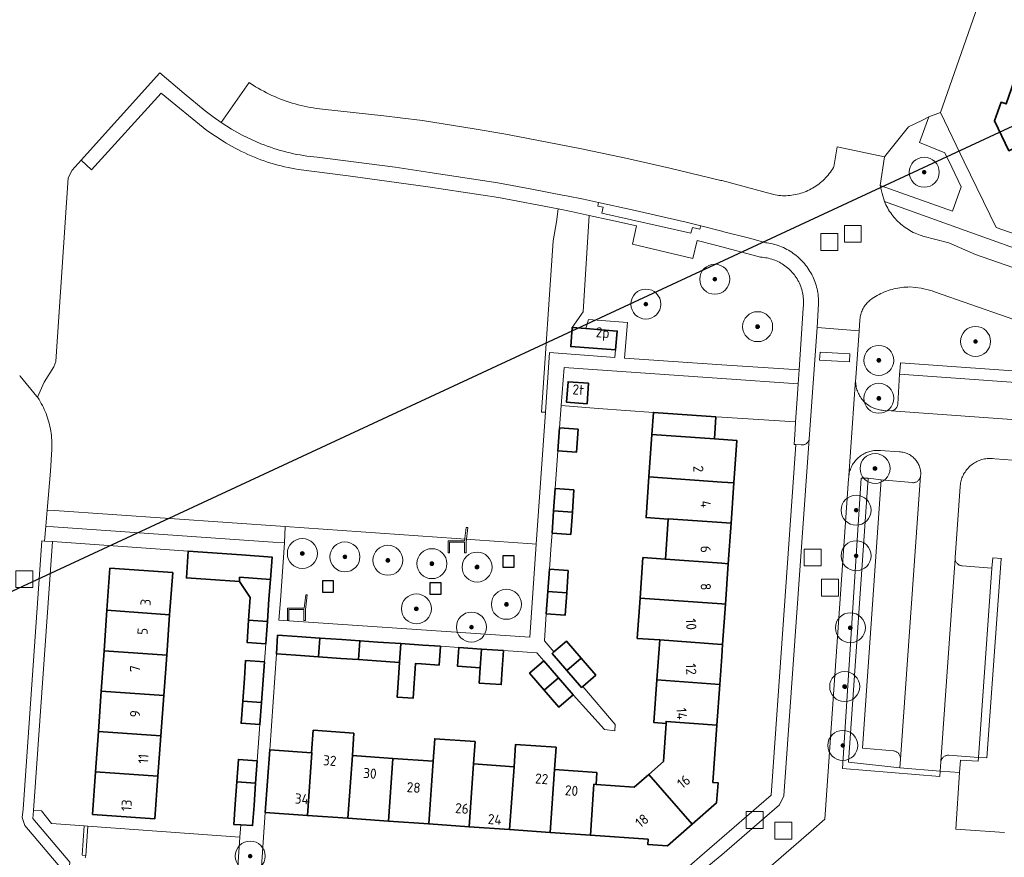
# Model space of a CAD drawing. Extents: x 154222 to 160093, y 456746 to 462495.
# Tile 133 of 254: x 157906 to 158038, y 461344 to 461456. Entities that reach past the tile are written whole.
import ezdxf
from ezdxf.enums import TextEntityAlignment as Align

# ---------------------------------------------------------------- set-up
doc = ezdxf.new("R2010")
doc.units = 0
doc.header["$LTSCALE"] = 0.75
doc.layers.get('0').update_dxf_attribs({"linetype": 'CONTINUOUS'})
doc.layers.get('DEFPOINTS').update_dxf_attribs({"linetype": 'CONTINUOUS'})
for name, color, linetype, lineweight in [('B-XX-GR-BEPLANTING_CULTUUR_BODEMBEDEKKER-GV', 252, 'CONTINUOUS', 18), ('B-XX-GR-BEPLANTING_CULTUUR_BOSPLANTSOEN-GV', 252, 'CONTINUOUS', 18), ('B-XX-GR-BEPLANTING_CULTUUR_HEESTERS-GV', 252, 'CONTINUOUS', 18), ('B-XX-GR-BOOM-S', 252, 'CONTINUOUS', 25), ('B-XX-GR-HAAG-GV', 252, 'CONTINUOUS', 13), ('B-XX-IE-MEUBILAIR_WEGMEUBILAIR-S', 252, 'CONTINUOUS', 25), ('B-XX-OG-BEBOUWING-GV', 6, 'CONTINUOUS', 35), ('B-XX-OG-BEBOUWING-T18', 1, 'CONTINUOUS', 18), ('B-XX-OG-TERREIN_CULTUURSCHEIDING-GV', 252, 'CONTINUOUS', 18), ('B-XX-OG-TERREIN_ERF-GV', 252, 'CONTINUOUS', 18), ('B-XX-RI-GWA_RIOOLPUT-S', 252, 'CONTINUOUS', 25), ('B-XX-VH-VERHARDING_ASFALT-GV', 252, 'CONTINUOUS', 18), ('B-XX-VH-VERHARDING_BETONSTRAATSTEEN-GV', 252, 'CONTINUOUS', 18), ('B-XX-VH-VERHARDING_TEGEL-GV', 252, 'CONTINUOUS', 18)]:
    doc.layers.add(name, color=color, linetype=linetype, lineweight=lineweight)
doc.styles.add('NLCS-ISO-M-T18', font='NLCS-ISO.ttf', dxfattribs={"height": 1.8})

# ---------------------------------------------------------------- blocks, each defined once
blk = doc.blocks.new('SRI-PUT_INSPECTIEPUT_RIOOLPUT-SO')
at = {"color": 0, "linetype": 'ByBlock', "lineweight": 18}
blk.add_lwpolyline([(-1.125, -1.125), (1.125, -1.125), (1.125, 1.125), (-1.125, 1.125)], close=True, dxfattribs=at)
blk = doc.blocks.new('SIE-WEG_ZITBANK-SO')
at = {"color": 0, "linetype": 'ByBlock', "lineweight": 18}
blk.add_lwpolyline([(-0.91, -1.63), (-0.91, -0.2), (1.09, -0.2), (1.09, -1.63), (1.29, -1.63), (1.29, -0.21), (1.54, 1.78), (1.33, 1.78), (1.11, 0), (-1.11, 0), (-1.11, -1.63)], close=True, dxfattribs=at)
blk = doc.blocks.new('SIE-WEG_SPEELTOESTEL-SO')
at = {"flags": 128}
blk.add_lwpolyline([(-0.75, -0.75), (0.75, -0.75), (0.75, 0.75), (-0.75, 0.75)], close=True, dxfattribs=at)
blk = doc.blocks.new('SGR-BOOM_01-SO')
at = {"linetype": 'ByBlock', "lineweight": 18}
h = blk.add_hatch(color=0, dxfattribs=at)
h.dxf.hatch_style = 1
edge = h.paths.add_edge_path()
edge.add_arc((0, 0), 0.25, 0, 360)
at = {"color": 0, "linetype": 'ByBlock', "lineweight": 18}
for radius in [2, 0.25]:
    blk.add_circle((0, 0), radius, dxfattribs=at)

msp = doc.modelspace()

# ---------------------------------------------------------------- linework, layer by layer
at = {"layer": 'B-XX-GR-BEPLANTING_CULTUUR_BODEMBEDEKKER-GV'}
msp.add_lwpolyline([(158043.174, 461408.515), (158023.867, 461409.903), (158023.794, 461409.241), (158023.74, 461408.41), (158047.93, 461406.66)], dxfattribs=at)
for points in [[(158016.925, 461356.654), (158019.552, 461394.539), (158018.623, 461394.535), (158016.099, 461355.785), (158029.08, 461354.75), (158029.14, 461355.45), (158023.78, 461355.89)], [(158021.27, 461394.31), (158019.552, 461394.539), (158016.925, 461356.654), (158023.78, 461355.89), (158023.84, 461357.06), (158023.842, 461357.15), (158023.836, 461357.241), (158023.823, 461357.33), (158023.801, 461357.418), (158023.772, 461357.504), (158023.735, 461357.587), (158023.691, 461357.666), (158023.641, 461357.741), (158023.584, 461357.811), (158023.521, 461357.876), (158023.452, 461357.935), (158023.378, 461357.988), (158023.301, 461358.034), (158023.219, 461358.073), (158023.134, 461358.105), (158023.047, 461358.129), (158022.958, 461358.146), (158022.92, 461358.15), (158018.77, 461358.51)]]:
    msp.add_lwpolyline(points, close=True, dxfattribs=at)
at = {"layer": 'B-XX-GR-BEPLANTING_CULTUUR_BOSPLANTSOEN-GV'}
for points in [[(157979.907, 461430.107), (157978.197, 461430.437), (157977.956, 461428.718), (157977.542, 461426.168), (157975.95, 461403.342), (157976.491, 461403.312), (157977.048, 461411.286), (157985.739, 461410.601), (157985.858, 461411.626), (157979.865, 461412.072), (157980.06, 461414.614), (157981.53, 461416.722), (157982.304, 461429.575)], [(158000, 461407.816), (157978.975, 461409.282), (157978.582, 461404.211), (157983.508, 461403.842), (157990.894, 461403.289), (157999.234, 461402.703), (158000, 461402.655), (158009.823, 461402.033), (158009.855, 461402.031), (158010.062, 461405.123), (158010.194, 461407.105)], [(157979.305, 461404.643), (157979.502, 461407.385), (157982.245, 461407.199), (157982.048, 461404.457)]]:
    msp.add_lwpolyline(points, close=True, dxfattribs=at)
at = {"layer": 'B-XX-GR-BEPLANTING_CULTUUR_HEESTERS-GV'}
for points in [[(158037.303, 461383.804), (158036.15, 461383.89), (158036.04, 461382.54), (158034.24, 461357.25), (158035.387, 461357.215), (158037.301, 461383.779)], [(158030.317, 461357.56), (158030.229, 461357.565), (158030.14, 461357.562), (158030.052, 461357.551), (158029.966, 461357.532), (158029.882, 461357.505), (158029.8, 461357.471), (158029.722, 461357.43), (158029.648, 461357.381), (158029.578, 461357.326), (158029.514, 461357.266), (158029.456, 461357.199), (158029.403, 461357.128), (158029.358, 461357.052), (158029.319, 461356.973), (158029.288, 461356.89), (158029.25, 461356.753), (158029.247, 461356.703), (158029.14, 461355.45), (158031.742, 461355.249), (158031.857, 461356.931), (158034.209, 461356.769), (158034.24, 461357.25)]]:
    msp.add_lwpolyline(points, close=True, dxfattribs=at)
msp.add_lwpolyline([(157915.108, 461343.872), (157915.139, 461343.959), (157915.163, 461344.048), (157915.179, 461344.139), (157915.18, 461344.15), (157914.69, 461344.23), (157914.98, 461348.15), (157910.615, 461348.451), (157909.259, 461350.147), (157908.22, 461350.22), (157908.11, 461349.11), (157913.04, 461343.29)], dxfattribs=at)
at = {"layer": 'B-XX-GR-HAAG-GV'}
msp.add_lwpolyline([(158043.174, 461408.515), (158023.867, 461409.903), (158023.794, 461409.241), (158023.74, 461408.41), (158047.93, 461406.66)], dxfattribs=at)
msp.add_lwpolyline([(158016.925, 461356.654), (158019.552, 461394.539), (158018.623, 461394.535), (158016.099, 461355.785), (158029.08, 461354.75), (158029.14, 461355.45), (158023.78, 461355.89)], close=True, dxfattribs=at)
at = {"layer": 'B-XX-OG-BEBOUWING-GV'}
for points in [[(158046.91, 461449.504), (158040.501, 461451.754), (158037.94, 461444.44), (158037.26, 461444.68), (158036.38, 461442.19), (158038.315, 461438.198), (158046.234, 461442.037), (158045.11, 461444.34), (158046.513, 461448.363)], [(157981.9, 461414.473), (157980.06, 461414.614), (157979.865, 461412.072), (157985.858, 461411.626), (157986.074, 461414.152)], [(157982.245, 461407.199), (157979.502, 461407.385), (157979.305, 461404.643), (157982.048, 461404.457)], [(157999.234, 461402.703), (157990.894, 461403.289), (157990.688, 461400.357), (157999.027, 461399.77)], [(157980.85, 461401.05), (157978.35, 461401.22), (157978.14, 461398.17), (157980.63, 461397.99)], [(157999.027, 461399.77), (157990.688, 461400.357), (157990.295, 461394.694), (158000, 461394.008), (158001.623, 461393.893), (158002.02, 461399.56)], [(158000, 461394.008), (157990.295, 461394.694), (157989.918, 461389.274), (157992.871, 461389.063), (157992.874, 461389.1), (158000, 461388.596), (158001.245, 461388.508), (158001.623, 461393.893)], [(157980.29, 461392.98), (157977.79, 461393.16), (157977.58, 461390.182), (157980.08, 461390.005)], [(157980.08, 461390.005), (157977.58, 461390.182), (157977.37, 461387.2), (157979.87, 461387.02)], [(158000, 461388.596), (157992.874, 461389.1), (157992.871, 461389.063), (157992.495, 461383.714), (158000, 461383.183), (158000.867, 461383.122), (158001.245, 461388.508)], [(157935.94, 461384.3), (157928.86, 461384.79), (157928.61, 461381.23), (157935.69, 461380.74), (157935.69, 461381.302), (157939.811, 461381.012), (157940.03, 461384.01)], [(157992.495, 461383.714), (157989.502, 461383.926), (157989.124, 461378.542), (158000, 461377.772), (158000.489, 461377.737), (158000.867, 461383.122), (158000, 461383.183)], [(157926.78, 461381.93), (157918.4, 461382.52), (157918.007, 461376.9), (157926.369, 461376.313)], [(157979.54, 461382.21), (157977.03, 461382.39), (157976.82, 461379.412), (157979.33, 461379.234)], [(157939.811, 461381.012), (157935.69, 461381.302), (157935.69, 461380.74), (157937.12, 461378.59), (157936.903, 461375.574), (157939.404, 461375.398), (157939.62, 461378.4)], [(157979.33, 461379.234), (157976.82, 461379.412), (157976.61, 461376.42), (157979.12, 461376.25)], [(158000, 461377.772), (157989.124, 461378.542), (157988.745, 461373.156), (157991.738, 461372.944), (158000, 461372.36), (158000.112, 461372.352), (158000.489, 461377.737)], [(157926.369, 461376.313), (157918.007, 461376.9), (157917.629, 461371.512), (157925.976, 461370.926)], [(157939.404, 461375.398), (157936.903, 461375.574), (157936.69, 461372.61), (157939.19, 461372.43), (157939.281, 461373.691)], [(157943.38, 461373.4), (157940.772, 461373.575), (157940.605, 461371.077), (157943.21, 461370.9), (157946.239, 461370.692), (157946.415, 461373.197)], [(157949.35, 461373), (157946.415, 461373.197), (157946.239, 461370.692), (157949.18, 461370.49), (157951.58, 461370.33), (157951.58, 461370.335), (157951.756, 461372.835), (157951.752, 461372.835)], [(157954.15, 461372.67), (157951.756, 461372.835), (157951.58, 461370.335), (157953.98, 461370.17), (157957.036, 461369.96), (157957.211, 461372.465)], [(157981.257, 461370.514), (157979.296, 461372.78), (157977.622, 461371.341), (157977.4, 461371.15), (157979.364, 461368.88)], [(158000, 461372.36), (157991.738, 461372.944), (157991.365, 461367.635), (157999.736, 461367.003), (158000, 461370.762), (158000.112, 461372.352)], [(157925.976, 461370.926), (157917.629, 461371.512), (157917.252, 461366.126), (157925.582, 461365.541)], [(157960.13, 461372.27), (157957.211, 461372.465), (157957.036, 461369.96), (157956.844, 461367.217), (157956.712, 461365.33), (157958.845, 461365.181), (157959.169, 461369.815), (157959.96, 461369.76), (157962.311, 461369.604), (157962.481, 461372.104)], [(157967.976, 461371.737), (157964.94, 461371.94), (157964.77, 461369.44), (157967.8, 461369.232)], [(157970.91, 461371.54), (157967.976, 461371.737), (157967.8, 461369.232), (157967.66, 461367.195), (157970.6, 461366.993), (157970.74, 461369.03)], [(157939.009, 461370.009), (157936.499, 461370.189), (157936.34, 461367.79), (157936.119, 461364.802), (157938.625, 461364.626), (157938.84, 461367.61)], [(157978.232, 461367.903), (157976.27, 461370.17), (157974.38, 461368.53), (157976.335, 461366.265)], [(157983.216, 461368.25), (157981.257, 461370.514), (157979.364, 461368.88), (157981.32, 461366.62), (157981.481, 461366.759)], [(157980.19, 461365.64), (157978.232, 461367.903), (157976.335, 461366.265), (157978.29, 461364)], [(157999.736, 461367.003), (157991.365, 461367.635), (157990.963, 461361.924), (157992.575, 461361.813), (157992.593, 461362.07), (157999.357, 461361.595)], [(157925.582, 461365.541), (157917.252, 461366.126), (157916.875, 461360.739), (157925.189, 461360.155)], [(157938.625, 461364.626), (157936.119, 461364.802), (157935.9, 461361.83), (157938.41, 461361.65)], [(157999.357, 461361.595), (157992.593, 461362.07), (157992.575, 461361.813), (157992.218, 461356.724), (157990.27, 461355.018), (157996.054, 461348.354), (157999.33, 461351.24), (157999.52, 461353.89), (157998.82, 461353.94)], [(157925.189, 461360.155), (157916.875, 461360.739), (157916.498, 461355.352), (157924.795, 461354.77)], [(157950.939, 461360.525), (157945.521, 461360.903), (157945.31, 461357.91), (157945.34, 461357.908), (157944.75, 461349.529), (157950.148, 461349.154), (157950.738, 461357.532), (157950.744, 461357.532)], [(157967.108, 461359.399), (157961.732, 461359.774), (157961.521, 461356.781), (157960.932, 461348.404), (157966.309, 461348.03), (157966.898, 461356.407)], [(157945.31, 461357.91), (157939.71, 461358.3), (157939.13, 461349.92), (157944.75, 461349.529), (157945.34, 461357.908)], [(157977.911, 461358.647), (157972.516, 461359.023), (157972.305, 461356.03), (157971.716, 461347.654), (157977.103, 461347.28), (157977.692, 461355.654), (157977.699, 461355.654)], [(157938.06, 461356.83), (157935.55, 461357.01), (157935.335, 461354.03), (157937.841, 461353.854)], [(157956.134, 461357.156), (157950.744, 461357.532), (157950.738, 461357.532), (157950.148, 461349.154), (157955.545, 461348.779)], [(157961.521, 461356.781), (157956.134, 461357.156), (157955.545, 461348.779), (157960.932, 461348.404)], [(157972.305, 461356.03), (157966.898, 461356.407), (157966.309, 461348.03), (157971.716, 461347.654)], [(157983.36, 461355.26), (157977.699, 461355.654), (157977.692, 461355.654), (157977.103, 461347.28), (157982.49, 461346.905), (157982.967, 461353.69), (157983.25, 461353.67)], [(157924.795, 461354.77), (157916.498, 461355.352), (157916.1, 461349.67), (157924.38, 461349.09)], [(157996.054, 461348.354), (157990.27, 461355.018), (157988.32, 461353.31), (157983.25, 461353.67), (157982.967, 461353.69), (157982.49, 461346.905), (157990.19, 461346.37), (157990.14, 461345.67), (157992.78, 461345.47)], [(157937.841, 461353.854), (157935.335, 461354.03), (157935.12, 461351.04), (157934.926, 461348.351), (157935.875, 461348.285), (157937.422, 461348.176), (157937.62, 461350.86)]]:
    msp.add_lwpolyline(points, close=True, dxfattribs=at)
at = {"layer": 'B-XX-OG-TERREIN_CULTUURSCHEIDING-GV'}
for points in [[(157931.336, 461440.901), (157925.218, 461445.891), (157915.966, 461435.661), (157914.565, 461436.944), (157913.376, 461435.623), (157912.854, 461434.576), (157911.186, 461410.084), (157910.926, 461409.393), (157909.645, 461407.34), (157908.745, 461405.326), (157908.779, 461405.274), (157908.942, 461405.021), (157909.098, 461404.763), (157909.248, 461404.501), (157909.39, 461404.235), (157909.525, 461403.966), (157909.653, 461403.693), (157909.774, 461403.417), (157909.887, 461403.137), (157909.993, 461402.855), (157910.091, 461402.57), (157910.182, 461402.282), (157910.265, 461401.993), (157910.341, 461401.701), (157910.408, 461401.407), (157910.468, 461401.112), (157910.52, 461400.815), (157910.564, 461400.516), (157910.6, 461400.217), (157910.628, 461399.917), (157910.648, 461399.616), (157910.661, 461399.315), (157910.665, 461399.014), (157910.661, 461398.712), (157910.649, 461398.411), (157910.456, 461395.454), (157910.019, 461390.279), (157911.019, 461390.209), (157941.789, 461388.063), (157974.725, 461385.767), (157975.263, 461385.735), (157976.491, 461403.312), (157975.95, 461403.342), (157977.542, 461426.168), (157977.956, 461428.718), (157978.197, 461430.437), (157970.219, 461431.977), (157960.817, 461433.407), (157950.189, 461434.843), (157943.542, 461435.687), (157943.079, 461435.768), (157942.617, 461435.857), (157942.157, 461435.953), (157941.698, 461436.058), (157941.242, 461436.17), (157940.787, 461436.29), (157940.335, 461436.418), (157939.885, 461436.554), (157939.437, 461436.697), (157938.991, 461436.847), (157938.548, 461437.006), (157938.108, 461437.171), (157937.671, 461437.345), (157937.237, 461437.525), (157936.806, 461437.713), (157936.378, 461437.909), (157935.954, 461438.111), (157935.533, 461438.321), (157935.116, 461438.538), (157934.703, 461438.762), (157934.293, 461438.992), (157933.887, 461439.23), (157933.658, 461439.369)], [(158026.37, 461439.32), (158027.644, 461442.705), (158026.679, 461442.231), (158024.934, 461441.373), (158021.699, 461437.376), (158021.159, 461433.563), (158030.767, 461430.143), (158031.942, 461433.392), (158030.691, 461436.011), (158029.781, 461437.916)], [(157985.209, 461428.931), (157982.304, 461429.575), (157981.53, 461416.722), (157980.06, 461414.614), (157981.9, 461414.473), (157982.235, 461415.673), (157987.418, 461415.298), (157987.051, 461410.52), (158000, 461409.65), (158010.318, 461408.956), (158010.87, 461417.21), (158010.908, 461417.587), (158010.922, 461417.966), (158010.919, 461418.185), (158010.909, 461418.404), (158010.89, 461418.622), (158010.863, 461418.84), (158010.828, 461419.056), (158010.786, 461419.271), (158010.736, 461419.485), (158010.677, 461419.696), (158010.612, 461419.905), (158010.538, 461420.112), (158010.458, 461420.316), (158010.369, 461420.516), (158010.274, 461420.714), (158010.171, 461420.907), (158010.062, 461421.097), (158009.945, 461421.283), (158009.822, 461421.464), (158009.692, 461421.641), (158009.556, 461421.813), (158009.414, 461421.979), (158009.266, 461422.141), (158009.112, 461422.297), (158008.952, 461422.447), (158008.788, 461422.591), (158008.617, 461422.73), (158008.442, 461422.862), (158008.262, 461422.987), (158008.078, 461423.106), (158007.89, 461423.218), (158007.698, 461423.323), (158007.501, 461423.421), (158007.302, 461423.512), (158007.099, 461423.595), (158006.894, 461423.671), (158006.685, 461423.739), (158006.475, 461423.8), (158006.262, 461423.853), (158006.047, 461423.898), (158005.832, 461423.936), (158005.614, 461423.965), (158005.396, 461423.987), (158005.18, 461424), (158000, 461425.401), (157999.186, 461425.621), (157996.745, 461426.234), (157996.146, 461423.84), (157988.116, 461425.737), (157988.644, 461428.165)], [(157911.019, 461390.209), (157910.019, 461390.279), (157909.837, 461388.127), (157910.869, 461388.055), (157940.118, 461386.006), (157941.695, 461385.896), (157941.789, 461388.063)], [(157974.725, 461385.767), (157941.789, 461388.063), (157941.695, 461385.896), (157941.132, 461378.195), (157940.932, 461375.574), (157974.394, 461373.3), (157975.263, 461385.735)]]:
    msp.add_lwpolyline(points, close=True, dxfattribs=at)
for points in [[(158040.914, 461424.53), (158034.233, 461426.938), (158021.712, 461431.453), (158021.81, 461431.221), (158021.915, 461430.993), (158022.027, 461430.768), (158022.146, 461430.547), (158022.272, 461430.33), (158022.405, 461430.116), (158022.545, 461429.907), (158022.692, 461429.703), (158022.845, 461429.504), (158023.004, 461429.309), (158023.169, 461429.12), (158023.34, 461428.936), (158023.517, 461428.757), (158023.699, 461428.584), (158023.887, 461428.417), (158024.081, 461428.257), (158024.279, 461428.102), (158024.482, 461427.954), (158024.689, 461427.812), (158024.901, 461427.677), (158025.118, 461427.549), (158025.338, 461427.428), (158025.562, 461427.313), (158025.789, 461427.207), (158026.02, 461427.107), (158026.254, 461427.014), (158026.49, 461426.93), (158026.729, 461426.852), (158026.821, 461426.825), (158030.317, 461425.935), (158033.861, 461424.349), (158039.87, 461422.27)], [(158047.75, 461412.61), (158028.37, 461419.4), (158028.09, 461419.5), (158026.615, 461419.893), (158025.094, 461420.027), (158024.828, 461420.023), (158024.562, 461420.011), (158024.296, 461419.992), (158024.031, 461419.964), (158023.767, 461419.928), (158023.504, 461419.885), (158023.243, 461419.833), (158022.983, 461419.774), (158022.725, 461419.707), (158022.47, 461419.632), (158022.217, 461419.549), (158021.966, 461419.459), (158021.718, 461419.362), (158021.473, 461419.257), (158021.232, 461419.145), (158020.994, 461419.026), (158020.759, 461418.899), (158020.529, 461418.766), (158020.302, 461418.625), (158020.08, 461418.478), (158019.87, 461418.33), (158019.737, 461418.223), (158019.608, 461418.11), (158019.486, 461417.991), (158019.368, 461417.867), (158019.257, 461417.737), (158019.152, 461417.602), (158019.054, 461417.462), (158018.962, 461417.318), (158018.877, 461417.17), (158018.799, 461417.018), (158018.728, 461416.863), (158018.664, 461416.704), (158018.608, 461416.542), (158018.56, 461416.378), (158018.519, 461416.212), (158018.486, 461416.045), (158018.461, 461415.876), (158018.444, 461415.706), (158018.44, 461415.64), (158018.351, 461414.189), (158017.89, 461407.9), (158017.876, 461407.723), (158017.871, 461407.626), (158017.869, 461407.546), (158017.871, 461407.369), (158017.88, 461407.192), (158017.898, 461407.016), (158017.924, 461406.84), (158017.957, 461406.666), (158017.998, 461406.494), (158018.047, 461406.323), (158018.104, 461406.155), (158018.168, 461405.99), (158018.239, 461405.828), (158018.318, 461405.669), (158018.404, 461405.514), (158018.497, 461405.363), (158018.596, 461405.216), (158018.702, 461405.074), (158018.814, 461404.937), (158018.933, 461404.805), (158019.057, 461404.679), (158019.187, 461404.558), (158019.322, 461404.443), (158019.462, 461404.335), (158019.607, 461404.233), (158019.756, 461404.137), (158019.909, 461404.049), (158020.067, 461403.967), (158020.228, 461403.892), (158020.392, 461403.825), (158020.559, 461403.766), (158020.728, 461403.714), (158020.9, 461403.669), (158021.073, 461403.633), (158021.248, 461403.604), (158021.424, 461403.583), (158021.601, 461403.57), (158021.61, 461403.57), (158022.606, 461403.502), (158022.693, 461403.513), (158022.778, 461403.532), (158022.861, 461403.559), (158022.941, 461403.593), (158023.018, 461403.635), (158023.091, 461403.683), (158023.159, 461403.738), (158023.222, 461403.799), (158023.278, 461403.865), (158023.329, 461403.937), (158023.373, 461404.012), (158023.41, 461404.091), (158023.439, 461404.174), (158023.461, 461404.258), (158023.475, 461404.344), (158023.48, 461404.41), (158023.74, 461408.41), (158023.794, 461409.241), (158023.867, 461409.903), (158043.174, 461408.515)], [(158037.71, 461347.26), (158031.225, 461347.704), (158031.742, 461355.249), (158029.14, 461355.45), (158029.08, 461354.75), (158016.099, 461355.785), (158018.623, 461394.535), (158019.552, 461394.539), (158021.27, 461394.31), (158025.42, 461393.93), (158025.51, 461393.924), (158025.6, 461393.927), (158025.69, 461393.937), (158025.778, 461393.955), (158025.864, 461393.981), (158025.948, 461394.015), (158026.028, 461394.056), (158026.104, 461394.103), (158026.176, 461394.158), (158026.243, 461394.218), (158026.304, 461394.284), (158026.359, 461394.356), (158026.408, 461394.432), (158026.449, 461394.512), (158026.484, 461394.595), (158026.51, 461394.681), (158026.53, 461394.769), (158026.54, 461394.85), (158026.549, 461395.003), (158026.55, 461395.156), (158026.542, 461395.309), (158026.527, 461395.462), (158026.504, 461395.613), (158026.473, 461395.763), (158026.434, 461395.912), (158026.388, 461396.058), (158026.334, 461396.201), (158026.273, 461396.341), (158026.204, 461396.479), (158026.128, 461396.612), (158026.046, 461396.741), (158025.957, 461396.865), (158025.861, 461396.985), (158025.759, 461397.1), (158025.652, 461397.209), (158025.539, 461397.313), (158025.42, 461397.41), (158025.297, 461397.501), (158025.169, 461397.586), (158025.037, 461397.663), (158024.901, 461397.734), (158024.762, 461397.798), (158024.619, 461397.854), (158024.474, 461397.902), (158024.326, 461397.944), (158024.177, 461397.977), (158024.026, 461398.002), (158023.873, 461398.02), (158023.72, 461398.029), (158023.7, 461398.03), (158021.17, 461398.22), (158020.995, 461398.233), (158020.819, 461398.239), (158020.643, 461398.236), (158020.468, 461398.225), (158020.293, 461398.207), (158020.12, 461398.18), (158019.947, 461398.145), (158019.777, 461398.103), (158019.608, 461398.053), (158019.442, 461397.995), (158019.279, 461397.93), (158019.119, 461397.858), (158018.962, 461397.778), (158018.809, 461397.692), (158018.66, 461397.598), (158018.516, 461397.498), (158018.376, 461397.391), (158018.242, 461397.278), (158018.113, 461397.159), (158017.989, 461397.034), (158017.871, 461396.904), (158017.759, 461396.768), (158017.653, 461396.628), (158017.554, 461396.483), (158017.462, 461396.333), (158017.376, 461396.18), (158017.297, 461396.023), (158017.226, 461395.862), (158017.162, 461395.698), (158017.106, 461395.532), (158017.057, 461395.363), (158017.016, 461395.192), (158016.983, 461395.019), (158016.959, 461394.853), (158016.958, 461394.845), (158016.94, 461394.671), (158016.931, 461394.495), (158016.93, 461394.45), (158016.41, 461387.39), (158015.05, 461367.59), (158013.74, 461349.04), (158011.93, 461347.45), (158003.59, 461340.18)]]:
    msp.add_lwpolyline(points, dxfattribs=at)
at = {"layer": 'B-XX-OG-TERREIN_ERF-GV'}
for points in [[(158049.022, 461500), (158029.173, 461443.302), (158032.353, 461436.742), (158036.619, 461427.942), (158098.79, 461406.19)], [(158038.315, 461438.198), (158036.38, 461442.19), (158037.26, 461444.68), (158037.94, 461444.44)], [(157990.66, 461338.42), (157997.73, 461344.56), (158000, 461346.531), (158006.6, 461352.26), (158009.91, 461399.02), (158009.655, 461399.037), (158009.788, 461401.033), (158009.855, 461402.031), (158009.823, 461402.033), (158000, 461402.655), (157999.234, 461402.703), (157999.027, 461399.77), (158002.02, 461399.56), (158001.623, 461393.893), (158001.245, 461388.508), (158000.867, 461383.122), (158000.489, 461377.737), (158000.112, 461372.352), (158000, 461370.762), (157999.736, 461367.003), (157999.357, 461361.595), (157998.82, 461353.94), (157999.52, 461353.89), (157999.33, 461351.24), (157996.054, 461348.354), (157992.78, 461345.47), (157990.14, 461345.67), (157990.19, 461346.37), (157982.49, 461346.905), (157977.103, 461347.28), (157971.716, 461347.654), (157966.309, 461348.03), (157960.932, 461348.404), (157955.545, 461348.779), (157950.148, 461349.154), (157944.75, 461349.529), (157939.13, 461349.92), (157938.56, 461342.02)], [(158041.23, 461396.77), (158036.44, 461397.12), (158036.14, 461397.15), (158035.961, 461397.161), (158035.782, 461397.163), (158035.603, 461397.157), (158035.424, 461397.144), (158035.246, 461397.122), (158035.069, 461397.093), (158034.894, 461397.056), (158034.721, 461397.011), (158034.549, 461396.958), (158034.381, 461396.898), (158034.215, 461396.83), (158034.052, 461396.755), (158033.893, 461396.672), (158033.738, 461396.583), (158033.587, 461396.487), (158033.44, 461396.384), (158033.298, 461396.275), (158033.161, 461396.159), (158033.029, 461396.038), (158032.903, 461395.911), (158032.783, 461395.778), (158032.668, 461395.64), (158032.56, 461395.497), (158032.459, 461395.349), (158032.364, 461395.197), (158032.276, 461395.041), (158032.195, 461394.881), (158032.121, 461394.718), (158032.055, 461394.551), (158031.996, 461394.382), (158031.945, 461394.21), (158031.902, 461394.036), (158031.866, 461393.861), (158031.838, 461393.684), (158031.818, 461393.506), (158031.81, 461393.4), (158031.22, 461385.21), (158031.13, 461383.97), (158031.123, 461383.881), (158031.124, 461383.792), (158031.132, 461383.703), (158031.149, 461383.615), (158031.173, 461383.529), (158031.205, 461383.446), (158031.245, 461383.366), (158031.291, 461383.29), (158031.344, 461383.218), (158031.403, 461383.151), (158031.468, 461383.09), (158031.538, 461383.035), (158031.613, 461382.986), (158031.692, 461382.944), (158031.774, 461382.91), (158031.859, 461382.883), (158031.946, 461382.863), (158032.035, 461382.852), (158032.06, 461382.85), (158036.04, 461382.54), (158036.15, 461383.89), (158037.303, 461383.804), (158037.301, 461383.779), (158035.387, 461357.215), (158034.24, 461357.25), (158034.209, 461356.769), (158031.857, 461356.931), (158031.742, 461355.249), (158031.225, 461347.704), (158037.71, 461347.26)]]:
    msp.add_lwpolyline(points, dxfattribs=at)
for points in [[(157983.508, 461403.842), (157978.582, 461404.211), (157978.35, 461401.22), (157980.85, 461401.05), (157980.63, 461397.99), (157978.14, 461398.17), (157977.79, 461393.16), (157980.29, 461392.98), (157980.08, 461390.005), (157979.87, 461387.02), (157977.37, 461387.2), (157977.258, 461385.615), (157977.03, 461382.39), (157979.54, 461382.21), (157979.33, 461379.234), (157979.12, 461376.25), (157976.61, 461376.42), (157976.364, 461372.834), (157977.622, 461371.341), (157979.296, 461372.78), (157981.257, 461370.514), (157983.216, 461368.25), (157981.481, 461366.759), (157985.78, 461361.655), (157985.742, 461360.837), (157984.351, 461360.997), (157980.19, 461365.64), (157978.29, 461364), (157976.335, 461366.265), (157974.38, 461368.53), (157976.27, 461370.17), (157975.351, 461371.232), (157970.91, 461371.54), (157970.74, 461369.03), (157970.6, 461366.993), (157967.66, 461367.195), (157967.8, 461369.232), (157964.77, 461369.44), (157964.94, 461371.94), (157962.481, 461372.104), (157962.311, 461369.604), (157959.96, 461369.76), (157959.169, 461369.815), (157958.845, 461365.181), (157956.712, 461365.33), (157956.844, 461367.217), (157957.036, 461369.96), (157953.98, 461370.17), (157951.58, 461370.335), (157951.58, 461370.33), (157949.18, 461370.49), (157946.239, 461370.692), (157943.21, 461370.9), (157940.605, 461371.077), (157939.71, 461358.3), (157945.31, 461357.91), (157945.521, 461360.903), (157950.939, 461360.525), (157950.744, 461357.532), (157956.134, 461357.156), (157961.521, 461356.781), (157961.732, 461359.774), (157967.108, 461359.399), (157966.898, 461356.407), (157972.305, 461356.03), (157972.516, 461359.023), (157977.911, 461358.647), (157977.699, 461355.654), (157983.36, 461355.26), (157983.25, 461353.67), (157988.32, 461353.31), (157990.27, 461355.018), (157992.218, 461356.724), (157992.575, 461361.813), (157990.963, 461361.924), (157991.365, 461367.635), (157991.738, 461372.944), (157988.745, 461373.156), (157989.124, 461378.542), (157989.502, 461383.926), (157992.495, 461383.714), (157992.871, 461389.063), (157989.918, 461389.274), (157990.295, 461394.694), (157990.688, 461400.357), (157990.894, 461403.289)], [(157928.86, 461384.79), (157910.73, 461386.06), (157908.22, 461350.22), (157909.259, 461350.147), (157910.615, 461348.451), (157914.98, 461348.15), (157915.44, 461348.1), (157935.75, 461346.64), (157935.875, 461348.285), (157934.926, 461348.351), (157935.12, 461351.04), (157935.335, 461354.03), (157935.55, 461357.01), (157938.06, 461356.83), (157938.41, 461361.65), (157935.9, 461361.83), (157936.119, 461364.802), (157936.34, 461367.79), (157936.499, 461370.189), (157939.009, 461370.009), (157939.19, 461372.43), (157936.69, 461372.61), (157936.903, 461375.574), (157937.12, 461378.59), (157935.69, 461380.74), (157928.61, 461381.23)], [(157918.007, 461376.9), (157918.4, 461382.52), (157926.78, 461381.93), (157926.369, 461376.313), (157925.976, 461370.926), (157925.582, 461365.541), (157925.189, 461360.155), (157924.795, 461354.77), (157924.38, 461349.09), (157916.1, 461349.67), (157916.498, 461355.352), (157916.875, 461360.739), (157917.252, 461366.126), (157917.629, 461371.512)]]:
    msp.add_lwpolyline(points, close=True, dxfattribs=at)
at = {"layer": 'B-XX-VH-VERHARDING_ASFALT-GV'}
msp.add_lwpolyline([(158039.87, 461422.27), (158033.861, 461424.349), (158030.317, 461425.935), (158026.821, 461426.825), (158026.729, 461426.852), (158026.49, 461426.93), (158026.254, 461427.014), (158026.02, 461427.107), (158025.789, 461427.207), (158025.562, 461427.313), (158025.338, 461427.428), (158025.118, 461427.549), (158024.901, 461427.677), (158024.689, 461427.812), (158024.482, 461427.954), (158024.279, 461428.102), (158024.081, 461428.257), (158023.887, 461428.417), (158023.699, 461428.584), (158023.517, 461428.757), (158023.34, 461428.936), (158023.169, 461429.12), (158023.004, 461429.309), (158022.845, 461429.504), (158022.692, 461429.703), (158022.545, 461429.907), (158022.405, 461430.116), (158022.272, 461430.33), (158022.146, 461430.547), (158022.027, 461430.768), (158021.915, 461430.993), (158021.81, 461431.221), (158021.712, 461431.453), (158021.404, 461432.5), (158021.159, 461433.563), (158021.699, 461437.376), (158015.383, 461438.737), (158014.958, 461436.069), (158014.9, 461435.969), (158014.773, 461435.758), (158014.638, 461435.551), (158014.497, 461435.349), (158014.35, 461435.152), (158014.196, 461434.959), (158014.036, 461434.772), (158013.869, 461434.59), (158013.698, 461434.413), (158013.52, 461434.242), (158013.337, 461434.077), (158013.149, 461433.918), (158012.955, 461433.765), (158012.757, 461433.619), (158012.554, 461433.479), (158012.347, 461433.345), (158012.135, 461433.219), (158011.92, 461433.099), (158011.701, 461432.987), (158011.478, 461432.881), (158011.252, 461432.783), (158011.023, 461432.692), (158010.791, 461432.609), (158010.556, 461432.534), (158010.319, 461432.466), (158010.08, 461432.405), (158009.839, 461432.353), (158009.597, 461432.308), (158009.353, 461432.271), (158009.109, 461432.242), (158008.863, 461432.222), (158008.617, 461432.209), (158008.37, 461432.204), (158008.124, 461432.207), (158007.878, 461432.218), (158007.632, 461432.237), (158007.387, 461432.264), (158007.143, 461432.299), (158005.949, 461432.632), (158004.464, 461433.033), (158000, 461434.213), (157999.895, 461434.241), (157994.362, 461435.583), (157993.066, 461435.897), (157987.22, 461437.216), (157981.09, 461438.499), (157973.959, 461439.874), (157970.936, 461440.441), (157966.98, 461441.121), (157960.103, 461442.218), (157957.114, 461442.577), (157954.925, 461442.853), (157946.743, 461443.751), (157946.334, 461443.797), (157945.925, 461443.85), (157945.517, 461443.912), (157945.111, 461443.981), (157944.707, 461444.058), (157944.304, 461444.143), (157943.902, 461444.236), (157943.503, 461444.337), (157943.105, 461444.445), (157942.71, 461444.562), (157942.317, 461444.685), (157941.926, 461444.817), (157941.538, 461444.956), (157941.153, 461445.102), (157940.771, 461445.256), (157940.392, 461445.417), (157940.016, 461445.586), (157939.643, 461445.762), (157939.274, 461445.945), (157938.909, 461446.135), (157938.547, 461446.332), (157938.189, 461446.537), (157937.835, 461446.748), (157937.486, 461446.966), (157937.14, 461447.19), (157936.98, 461447.298), (157933.232, 461441.978), (157934.617, 461441.1), (157936.047, 461440.297), (157938.545, 461439.135), (157938.968, 461438.968), (157939.395, 461438.809), (157939.824, 461438.657), (157940.256, 461438.513), (157940.69, 461438.376), (157941.126, 461438.247), (157941.565, 461438.126), (157942.006, 461438.013), (157942.448, 461437.907), (157942.893, 461437.809), (157943.339, 461437.719), (157943.787, 461437.636), (157944.236, 461437.562), (157944.686, 461437.495), (157945.137, 461437.437), (157945.59, 461437.386), (157946.043, 461437.344), (157946.05, 461437.343), (157956.443, 461436.013), (157961.051, 461435.304), (157970.165, 461433.93), (157974.693, 461433.07), (157979.008, 461432.245), (157979.322, 461432.188), (157981.567, 461431.726), (157983.586, 461431.297), (157988.059, 461430.323), (157995.249, 461428.659), (157997.205, 461428.179), (158000, 461427.471), (158000.121, 461427.44), (158003.69, 461426.535), (158004.21, 461426.39), (158005.89, 461425.94), (158006.049, 461425.918), (158006.299, 461425.878), (158006.548, 461425.83), (158006.795, 461425.773), (158007.041, 461425.709), (158007.284, 461425.637), (158007.525, 461425.558), (158007.764, 461425.471), (158007.999, 461425.377), (158008.231, 461425.275), (158008.46, 461425.166), (158008.686, 461425.05), (158008.908, 461424.926), (158009.125, 461424.796), (158009.339, 461424.659), (158009.548, 461424.516), (158009.752, 461424.365), (158009.952, 461424.209), (158010.146, 461424.046), (158010.336, 461423.877), (158010.52, 461423.703), (158010.698, 461423.522), (158010.871, 461423.336), (158011.037, 461423.145), (158011.198, 461422.948), (158011.352, 461422.747), (158011.5, 461422.541), (158011.641, 461422.33), (158011.775, 461422.115), (158011.903, 461421.896), (158012.024, 461421.672), (158012.137, 461421.446), (158012.244, 461421.215), (158012.343, 461420.982), (158012.434, 461420.745), (158012.518, 461420.506), (158012.595, 461420.264), (158012.664, 461420.02), (158012.725, 461419.774), (158012.778, 461419.526), (158012.824, 461419.276), (158012.861, 461419.025), (158012.891, 461418.773), (158012.913, 461418.521), (158012.927, 461418.267), (158012.932, 461418.014), (158012.93, 461417.76), (158012.72, 461414.63), (158018.351, 461414.189), (158018.44, 461415.64), (158018.444, 461415.706), (158018.461, 461415.876), (158018.486, 461416.045), (158018.519, 461416.212), (158018.56, 461416.378), (158018.608, 461416.542), (158018.664, 461416.704), (158018.728, 461416.863), (158018.799, 461417.018), (158018.877, 461417.17), (158018.962, 461417.318), (158019.054, 461417.462), (158019.152, 461417.602), (158019.257, 461417.737), (158019.368, 461417.867), (158019.486, 461417.991), (158019.608, 461418.11), (158019.737, 461418.223), (158019.87, 461418.33), (158020.08, 461418.478), (158020.302, 461418.625), (158020.529, 461418.766), (158020.759, 461418.899), (158020.994, 461419.026), (158021.232, 461419.145), (158021.473, 461419.257), (158021.718, 461419.362), (158021.966, 461419.459), (158022.217, 461419.549), (158022.47, 461419.632), (158022.725, 461419.707), (158022.983, 461419.774), (158023.243, 461419.833), (158023.504, 461419.885), (158023.767, 461419.928), (158024.031, 461419.964), (158024.296, 461419.992), (158024.562, 461420.011), (158024.828, 461420.023), (158025.094, 461420.027), (158026.615, 461419.893), (158028.09, 461419.5), (158028.37, 461419.4), (158047.75, 461412.61)], dxfattribs=at)
at = {"layer": 'B-XX-VH-VERHARDING_BETONSTRAATSTEEN-GV'}
for points in [[(158098.79, 461406.19), (158036.619, 461427.942), (158032.353, 461436.742), (158029.173, 461443.302), (158027.644, 461442.705), (158026.37, 461439.32), (158029.781, 461437.916), (158030.691, 461436.011), (158031.942, 461433.392), (158030.767, 461430.143), (158021.159, 461433.563), (158021.404, 461432.5), (158021.712, 461431.453), (158034.233, 461426.938), (158040.914, 461424.53)], [(157911.972, 461342.385), (157907.042, 461348.205), (157906.717, 461349.248), (157906.827, 461350.358), (157909.333, 461386.158), (157909.669, 461386.134), (157909.837, 461388.127), (157910.019, 461390.279), (157910.456, 461395.454), (157910.649, 461398.411), (157910.661, 461398.712), (157910.665, 461399.014), (157910.661, 461399.315), (157910.648, 461399.616), (157910.628, 461399.917), (157910.6, 461400.217), (157910.564, 461400.516), (157910.52, 461400.815), (157910.468, 461401.112), (157910.408, 461401.407), (157910.341, 461401.701), (157910.265, 461401.993), (157910.182, 461402.282), (157910.091, 461402.57), (157909.993, 461402.855), (157909.887, 461403.137), (157909.774, 461403.417), (157909.653, 461403.693), (157909.525, 461403.966), (157909.39, 461404.235), (157909.248, 461404.501), (157909.098, 461404.763), (157908.942, 461405.021), (157908.779, 461405.274), (157908.745, 461405.326), (157908.706, 461405.384), (157908.667, 461405.441), (157906.444, 461408.137), (157906.365, 461408.218)], [(158048.56, 461401.62), (158022.606, 461403.502), (158021.61, 461403.57), (158021.601, 461403.57), (158021.424, 461403.583), (158021.248, 461403.604), (158021.073, 461403.633), (158020.9, 461403.669), (158020.728, 461403.714), (158020.559, 461403.766), (158020.392, 461403.825), (158020.228, 461403.892), (158020.067, 461403.967), (158019.909, 461404.049), (158019.756, 461404.137), (158019.607, 461404.233), (158019.462, 461404.335), (158019.322, 461404.443), (158019.187, 461404.558), (158019.057, 461404.679), (158018.933, 461404.805), (158018.814, 461404.937), (158018.702, 461405.074), (158018.596, 461405.216), (158018.497, 461405.363), (158018.404, 461405.514), (158018.318, 461405.669), (158018.239, 461405.828), (158018.168, 461405.99), (158018.104, 461406.155), (158018.047, 461406.323), (158017.998, 461406.494), (158017.957, 461406.666), (158017.924, 461406.84), (158017.898, 461407.016), (158017.88, 461407.192), (158017.871, 461407.369), (158017.869, 461407.546), (158017.871, 461407.626), (158016.959, 461394.853), (158016.983, 461395.019), (158017.016, 461395.192), (158017.057, 461395.363), (158017.106, 461395.532), (158017.162, 461395.698), (158017.226, 461395.862), (158017.297, 461396.023), (158017.376, 461396.18), (158017.462, 461396.333), (158017.554, 461396.483), (158017.653, 461396.628), (158017.759, 461396.768), (158017.871, 461396.904), (158017.989, 461397.034), (158018.113, 461397.159), (158018.242, 461397.278), (158018.376, 461397.391), (158018.516, 461397.498), (158018.66, 461397.598), (158018.809, 461397.692), (158018.962, 461397.778), (158019.119, 461397.858), (158019.279, 461397.93), (158019.442, 461397.995), (158019.608, 461398.053), (158019.777, 461398.103), (158019.947, 461398.145), (158020.12, 461398.18), (158020.293, 461398.207), (158020.468, 461398.225), (158020.643, 461398.236), (158020.819, 461398.239), (158020.995, 461398.233), (158021.17, 461398.22), (158023.7, 461398.03), (158023.72, 461398.029), (158023.873, 461398.02), (158024.026, 461398.002), (158024.177, 461397.977), (158024.326, 461397.944), (158024.474, 461397.902), (158024.619, 461397.854), (158024.762, 461397.798), (158024.901, 461397.734), (158025.037, 461397.663), (158025.169, 461397.586), (158025.297, 461397.501), (158025.42, 461397.41), (158025.539, 461397.313), (158025.652, 461397.209), (158025.759, 461397.1), (158025.861, 461396.985), (158025.957, 461396.865), (158026.046, 461396.741), (158026.128, 461396.612), (158026.204, 461396.479), (158026.273, 461396.341), (158026.334, 461396.201), (158026.388, 461396.058), (158026.434, 461395.912), (158026.473, 461395.763), (158026.504, 461395.613), (158026.527, 461395.462), (158026.542, 461395.309), (158026.55, 461395.156), (158026.549, 461395.003), (158026.54, 461394.85), (158023.84, 461357.06), (158023.78, 461355.89), (158029.14, 461355.45), (158029.247, 461356.703), (158029.25, 461356.753), (158031.124, 461383.792), (158031.123, 461383.881), (158031.13, 461383.97), (158031.22, 461385.21), (158031.81, 461393.4), (158031.818, 461393.506), (158031.838, 461393.684), (158031.866, 461393.861), (158031.902, 461394.036), (158031.945, 461394.21), (158031.996, 461394.382), (158032.055, 461394.551), (158032.121, 461394.718), (158032.195, 461394.881), (158032.276, 461395.041), (158032.364, 461395.197), (158032.459, 461395.349), (158032.56, 461395.497), (158032.668, 461395.64), (158032.783, 461395.778), (158032.903, 461395.911), (158033.029, 461396.038), (158033.161, 461396.159), (158033.298, 461396.275), (158033.44, 461396.384), (158033.587, 461396.487), (158033.738, 461396.583), (158033.893, 461396.672), (158034.052, 461396.755), (158034.215, 461396.83), (158034.381, 461396.898), (158034.549, 461396.958), (158034.721, 461397.011), (158034.894, 461397.056), (158035.069, 461397.093), (158035.246, 461397.122), (158035.424, 461397.144), (158035.603, 461397.157), (158035.782, 461397.163), (158035.961, 461397.161), (158036.14, 461397.15), (158036.44, 461397.12), (158041.23, 461396.77)], [(157935.45, 461342.68), (157935.75, 461346.64), (157915.44, 461348.1), (157915.18, 461344.15), (157915.179, 461344.139), (157915.163, 461344.048), (157915.139, 461343.959), (157915.108, 461343.872)]]:
    msp.add_lwpolyline(points, dxfattribs=at)
for points in [[(158018.351, 461414.189), (158012.72, 461414.63), (158011.68, 461399.78), (158011.679, 461399.764), (158008.296, 461352.14), (158007.714, 461350.976), (158000, 461344.28), (157992.863, 461338.418), (158000, 461338.412), (158000.448, 461338.412), (158003.439, 461338.186), (158003.59, 461340.18), (158011.93, 461347.45), (158013.74, 461349.04), (158015.05, 461367.59), (158016.41, 461387.39), (158016.93, 461394.45), (158016.931, 461394.495), (158016.94, 461394.671), (158016.958, 461394.845), (158016.959, 461394.853), (158017.871, 461407.626), (158017.876, 461407.723), (158017.89, 461407.9)], [(158017.091, 461411.108), (158013.132, 461411.35), (158013.06, 461410.265), (158017.066, 461410.03)], [(158013.06, 461410.265), (158013.132, 461411.35), (158017.091, 461411.108), (158017.066, 461410.03)], [(157915.44, 461348.1), (157914.98, 461348.15), (157914.69, 461344.23), (157915.18, 461344.15)]]:
    msp.add_lwpolyline(points, close=True, dxfattribs=at)
at = {"layer": 'B-XX-VH-VERHARDING_TEGEL-GV'}
for points in [[(157928.314, 461445.848), (157925.047, 461448.593), (157914.565, 461436.944), (157915.966, 461435.661), (157925.218, 461445.891), (157931.336, 461440.901), (157933.658, 461439.369), (157933.887, 461439.23), (157934.293, 461438.992), (157934.703, 461438.762), (157935.116, 461438.538), (157935.533, 461438.321), (157935.954, 461438.111), (157936.378, 461437.909), (157936.806, 461437.713), (157937.237, 461437.525), (157937.671, 461437.345), (157938.108, 461437.171), (157938.548, 461437.006), (157938.991, 461436.847), (157939.437, 461436.697), (157939.885, 461436.554), (157940.335, 461436.418), (157940.787, 461436.29), (157941.242, 461436.17), (157941.698, 461436.058), (157942.157, 461435.953), (157942.617, 461435.857), (157943.079, 461435.768), (157943.542, 461435.687), (157950.189, 461434.843), (157960.817, 461433.407), (157970.219, 461431.977), (157978.197, 461430.437), (157979.907, 461430.107), (157982.304, 461429.575), (157985.209, 461428.931), (157988.644, 461428.165), (157988.116, 461425.737), (157996.146, 461423.84), (157996.745, 461426.234), (157999.186, 461425.621), (158000, 461425.401), (158005.18, 461424), (158005.396, 461423.987), (158005.614, 461423.965), (158005.832, 461423.936), (158006.047, 461423.898), (158006.262, 461423.853), (158006.475, 461423.8), (158006.685, 461423.739), (158006.894, 461423.671), (158007.099, 461423.595), (158007.302, 461423.512), (158007.501, 461423.421), (158007.698, 461423.323), (158007.89, 461423.218), (158008.078, 461423.106), (158008.262, 461422.987), (158008.442, 461422.862), (158008.617, 461422.73), (158008.788, 461422.591), (158008.952, 461422.447), (158009.112, 461422.297), (158009.266, 461422.141), (158009.414, 461421.979), (158009.556, 461421.813), (158009.692, 461421.641), (158009.822, 461421.464), (158009.945, 461421.283), (158010.062, 461421.097), (158010.171, 461420.907), (158010.274, 461420.714), (158010.369, 461420.516), (158010.458, 461420.316), (158010.538, 461420.112), (158010.612, 461419.905), (158010.677, 461419.696), (158010.736, 461419.485), (158010.786, 461419.271), (158010.828, 461419.056), (158010.863, 461418.84), (158010.89, 461418.622), (158010.909, 461418.404), (158010.919, 461418.185), (158010.922, 461417.966), (158010.908, 461417.587), (158010.87, 461417.21), (158010.318, 461408.956), (158010.194, 461407.105), (158010.062, 461405.123), (158009.855, 461402.031), (158009.788, 461401.033), (158009.655, 461399.037), (158009.91, 461399.02), (158010.6, 461398.98), (158010.686, 461398.97), (158010.772, 461398.968), (158010.859, 461398.973), (158010.944, 461398.987), (158011.028, 461399.009), (158011.109, 461399.038), (158011.188, 461399.075), (158011.262, 461399.119), (158011.332, 461399.169), (158011.398, 461399.226), (158011.458, 461399.288), (158011.511, 461399.356), (158011.559, 461399.428), (158011.599, 461399.505), (158011.632, 461399.585), (158011.658, 461399.667), (158011.676, 461399.752), (158011.679, 461399.764), (158011.68, 461399.78), (158012.72, 461414.63), (158012.93, 461417.76), (158012.932, 461418.014), (158012.927, 461418.267), (158012.913, 461418.521), (158012.891, 461418.773), (158012.861, 461419.025), (158012.824, 461419.276), (158012.778, 461419.526), (158012.725, 461419.774), (158012.664, 461420.02), (158012.595, 461420.264), (158012.518, 461420.506), (158012.434, 461420.745), (158012.343, 461420.982), (158012.244, 461421.215), (158012.137, 461421.446), (158012.024, 461421.672), (158011.903, 461421.896), (158011.775, 461422.115), (158011.641, 461422.33), (158011.5, 461422.541), (158011.352, 461422.747), (158011.198, 461422.948), (158011.037, 461423.145), (158010.871, 461423.336), (158010.698, 461423.522), (158010.52, 461423.703), (158010.336, 461423.877), (158010.146, 461424.046), (158009.952, 461424.209), (158009.752, 461424.365), (158009.548, 461424.516), (158009.339, 461424.659), (158009.125, 461424.796), (158008.908, 461424.926), (158008.686, 461425.05), (158008.46, 461425.166), (158008.231, 461425.275), (158007.999, 461425.377), (158007.764, 461425.471), (158007.525, 461425.558), (158007.284, 461425.637), (158007.041, 461425.709), (158006.795, 461425.773), (158006.548, 461425.83), (158006.299, 461425.878), (158006.049, 461425.918), (158005.89, 461425.94), (158004.21, 461426.39), (158003.69, 461426.535), (158000.121, 461427.44), (158000, 461427.471), (157997.205, 461428.179), (157997.079, 461427.724), (157996.124, 461427.942), (157995.871, 461427.192), (157984.005, 461429.885), (157984.197, 461430.659), (157983.477, 461430.823), (157983.586, 461431.297), (157981.567, 461431.726), (157979.322, 461432.188), (157979.008, 461432.245), (157974.693, 461433.07), (157970.165, 461433.93), (157961.051, 461435.304), (157956.443, 461436.013), (157946.05, 461437.343), (157946.043, 461437.344), (157945.59, 461437.386), (157945.137, 461437.437), (157944.686, 461437.495), (157944.236, 461437.562), (157943.787, 461437.636), (157943.339, 461437.719), (157942.893, 461437.809), (157942.448, 461437.907), (157942.006, 461438.013), (157941.565, 461438.126), (157941.126, 461438.247), (157940.69, 461438.376), (157940.256, 461438.513), (157939.824, 461438.657), (157939.395, 461438.809), (157938.968, 461438.968), (157938.545, 461439.135), (157936.047, 461440.297), (157934.617, 461441.1), (157933.232, 461441.978), (157932.153, 461442.736), (157931.109, 461443.541)], [(158023.84, 461357.06), (158026.54, 461394.85), (158026.53, 461394.769), (158026.51, 461394.681), (158026.484, 461394.595), (158026.449, 461394.512), (158026.408, 461394.432), (158026.359, 461394.356), (158026.304, 461394.284), (158026.243, 461394.218), (158026.176, 461394.158), (158026.104, 461394.103), (158026.028, 461394.056), (158025.948, 461394.015), (158025.864, 461393.981), (158025.778, 461393.955), (158025.69, 461393.937), (158025.6, 461393.927), (158025.51, 461393.924), (158025.42, 461393.93), (158021.27, 461394.31), (158018.77, 461358.51), (158022.92, 461358.15), (158022.958, 461358.146), (158023.047, 461358.129), (158023.134, 461358.105), (158023.219, 461358.073), (158023.301, 461358.034), (158023.378, 461357.988), (158023.452, 461357.935), (158023.521, 461357.876), (158023.584, 461357.811), (158023.641, 461357.741), (158023.691, 461357.666), (158023.735, 461357.587), (158023.772, 461357.504), (158023.801, 461357.418), (158023.823, 461357.33), (158023.836, 461357.241), (158023.842, 461357.15)], [(157909.669, 461386.134), (157909.333, 461386.158), (157906.827, 461350.358), (157906.717, 461349.248), (157907.042, 461348.205), (157911.972, 461342.385), (157912.944, 461342.32), (157913.04, 461343.29), (157908.11, 461349.11), (157908.22, 461350.22), (157910.73, 461386.06)], [(158031.132, 461383.703), (158031.124, 461383.792), (158029.25, 461356.753), (158029.288, 461356.89), (158029.319, 461356.973), (158029.358, 461357.052), (158029.403, 461357.128), (158029.456, 461357.199), (158029.514, 461357.266), (158029.578, 461357.326), (158029.648, 461357.381), (158029.722, 461357.43), (158029.8, 461357.471), (158029.882, 461357.505), (158029.966, 461357.532), (158030.052, 461357.551), (158030.14, 461357.562), (158030.229, 461357.565), (158030.317, 461357.56), (158034.24, 461357.25), (158036.04, 461382.54), (158032.06, 461382.85), (158032.035, 461382.852), (158031.946, 461382.863), (158031.859, 461382.883), (158031.774, 461382.91), (158031.692, 461382.944), (158031.613, 461382.986), (158031.538, 461383.035), (158031.468, 461383.09), (158031.403, 461383.151), (158031.344, 461383.218), (158031.291, 461383.29), (158031.245, 461383.366), (158031.205, 461383.446), (158031.173, 461383.529), (158031.149, 461383.615)]]:
    msp.add_lwpolyline(points, close=True, dxfattribs=at)
for points in [[(157938.56, 461342.02), (157939.13, 461349.92), (157939.71, 461358.3), (157940.605, 461371.077), (157940.772, 461373.575), (157943.38, 461373.4), (157946.415, 461373.197), (157949.35, 461373), (157951.752, 461372.835), (157951.756, 461372.835), (157954.15, 461372.67), (157957.211, 461372.465), (157960.13, 461372.27), (157962.481, 461372.104), (157964.94, 461371.94), (157967.976, 461371.737), (157970.91, 461371.54), (157975.351, 461371.232), (157976.27, 461370.17), (157978.232, 461367.903), (157980.19, 461365.64), (157984.351, 461360.997), (157985.742, 461360.837), (157985.78, 461361.655), (157981.481, 461366.759), (157981.32, 461366.62), (157979.364, 461368.88), (157977.4, 461371.15), (157977.622, 461371.341), (157976.364, 461372.834), (157976.61, 461376.42), (157976.82, 461379.412), (157977.03, 461382.39), (157977.258, 461385.615), (157977.37, 461387.2), (157977.58, 461390.182), (157977.79, 461393.16), (157978.14, 461398.17), (157978.35, 461401.22), (157978.582, 461404.211), (157978.975, 461409.282), (158000, 461407.816), (158010.194, 461407.105), (158010.318, 461408.956), (158000, 461409.65), (157987.051, 461410.52), (157987.418, 461415.298), (157982.235, 461415.673), (157981.9, 461414.473), (157986.074, 461414.152), (157985.858, 461411.626), (157985.739, 461410.601), (157977.048, 461411.286), (157976.491, 461403.312), (157975.263, 461385.735), (157974.394, 461373.3), (157940.932, 461375.574), (157941.132, 461378.195), (157941.695, 461385.896), (157940.118, 461386.006), (157910.869, 461388.055), (157909.837, 461388.127), (157909.669, 461386.134), (157910.73, 461386.06), (157928.86, 461384.79), (157935.94, 461384.3), (157940.03, 461384.01), (157939.811, 461381.012), (157939.62, 461378.4), (157939.404, 461375.398), (157939.281, 461373.691), (157939.19, 461372.43), (157939.009, 461370.009), (157938.84, 461367.61), (157938.625, 461364.626), (157938.41, 461361.65), (157938.06, 461356.83), (157937.841, 461353.854), (157937.62, 461350.86), (157937.422, 461348.176), (157935.875, 461348.285), (157935.75, 461346.64), (157935.45, 461342.68)], [(158047.93, 461406.66), (158023.74, 461408.41), (158023.48, 461404.41), (158023.475, 461404.344), (158023.461, 461404.258), (158023.439, 461404.174), (158023.41, 461404.091), (158023.373, 461404.012), (158023.329, 461403.937), (158023.278, 461403.865), (158023.222, 461403.799), (158023.159, 461403.738), (158023.091, 461403.683), (158023.018, 461403.635), (158022.941, 461403.593), (158022.861, 461403.559), (158022.778, 461403.532), (158022.693, 461403.513), (158022.606, 461403.502), (158048.56, 461401.62)], [(157992.863, 461338.418), (158000, 461344.28), (158007.714, 461350.976), (158008.296, 461352.14), (158011.679, 461399.764), (158011.676, 461399.752), (158011.658, 461399.667), (158011.632, 461399.585), (158011.599, 461399.505), (158011.559, 461399.428), (158011.511, 461399.356), (158011.458, 461399.288), (158011.398, 461399.226), (158011.332, 461399.169), (158011.262, 461399.119), (158011.188, 461399.075), (158011.109, 461399.038), (158011.028, 461399.009), (158010.944, 461398.987), (158010.859, 461398.973), (158010.772, 461398.968), (158010.686, 461398.97), (158010.6, 461398.98), (158009.91, 461399.02), (158006.6, 461352.26), (158000, 461346.531), (157997.73, 461344.56), (157990.66, 461338.42)]]:
    msp.add_lwpolyline(points, dxfattribs=at)
at = {"layer": 'DEFPOINTS', "flags": 128}
msp.add_lwpolyline([(157498.69, 460511.773), (157666.489, 461268.413), (158141.33, 461489.21), (159256.935, 461205.939), (159206.487, 460696.309), (158205.708, 460856.251), (158144.02, 460363.33)], close=True, dxfattribs=at)

# ---------------------------------------------------------------- block references
at = {"layer": 'B-XX-GR-BOOM-S'}
for p in [(158027.02, 461435.332), (157999.076, 461421.061), (157989.889, 461417.748), (158004.799, 461414.735), (158033.864, 461412.77), (158020.961, 461410.24), (158020.961, 461405.18), (158020.455, 461395.819), (158017.925, 461390.253), (157944.068, 461384.479), (157949.749, 461384.027), (158017.925, 461384.181), (157955.472, 461383.575), (157961.346, 461383.123), (157967.371, 461382.671), (157959.28, 461377.099), (157971.287, 461377.701), (157966.621, 461374.657), (158017.166, 461374.567), (158016.407, 461366.724), (158016.154, 461358.881), (157937.116, 461344.116)]:
    msp.add_blockref('SGR-BOOM_01-SO', p, dxfattribs=at)
at = {"layer": 'B-XX-IE-MEUBILAIR_WEGMEUBILAIR-S'}
for name, p in [('SIE-WEG_ZITBANK-SO', (157964.608, 461386.185)), ('SIE-WEG_SPEELTOESTEL-SO', (157971.56, 461383.417)), ('SIE-WEG_SPEELTOESTEL-SO', (157947.485, 461380.069)), ('SIE-WEG_SPEELTOESTEL-SO', (157961.84, 461379.812)), ('SIE-WEG_ZITBANK-SO', (157943.191, 461377.192))]:
    msp.add_blockref(name, p, dxfattribs=at)
at = {"layer": 'B-XX-RI-GWA_RIOOLPUT-S'}
for p in [(158017.49, 461427.11), (158014.35, 461426.03), (158012.133, 461383.953), (157906.999, 461381.052), (158014.456, 461379.926), (158004.408, 461348.928), (158008.214, 461347.511)]:
    msp.add_blockref('SRI-PUT_INSPECTIEPUT_RIOOLPUT-SO', p, dxfattribs=at)

# ---------------------------------------------------------------- texts
at = {"layer": 'B-XX-OG-BEBOUWING-T18', "style": 'NLCS-ISO-M-T18'}
for s, rotation, p in [('2p', 356.3, (157984.129, 461413.95)), ('2t', 356.3, (157980.867, 461406.333)), ('2', 273, (157996.898, 461395.765)), ('4', 273, (157997.867, 461391.05)), ('6', 273, (157997.867, 461385.05)), ('8', 273, (157997.879, 461380.05)), ('3', 86.1, (157923.163, 461377.969)), ('10', 273, (157995.929, 461375.05)), ('5', 86.1, (157922.758, 461374.1)), ('7', 86.1, (157921.758, 461369.1)), ('12', 273, (157995.929, 461369.05)), ('9', 86.1, (157921.759, 461363.1)), ('14', 273, (157994.663, 461363.103)), ('11', 86.1, (157922.858, 461357.1)), ('32', 355.8, (157947.724, 461356.854)), ('30', 355.8, (157953.083, 461355.152)), ('22', 355.8, (157975.992, 461354.423)), ('16', 39.1, (157994.929, 461354.05)), ('28', 355.8, (157958.917, 461353.267)), ('20', 355.8, (157979.974, 461352.85)), ('13', 86.1, (157920.622, 461350.891)), ('34', 355.8, (157944.003, 461351.75)), ('26', 355.8, (157965.358, 461350.471)), ('24', 355.8, (157969.733, 461349.012)), ('18', 39.1, (157989.361, 461348.83))]:
    msp.add_text(s, height=1.35, rotation=rotation, dxfattribs=at).set_placement(p, align=Align.MIDDLE_CENTER)

doc.saveas('drawing.dxf')
